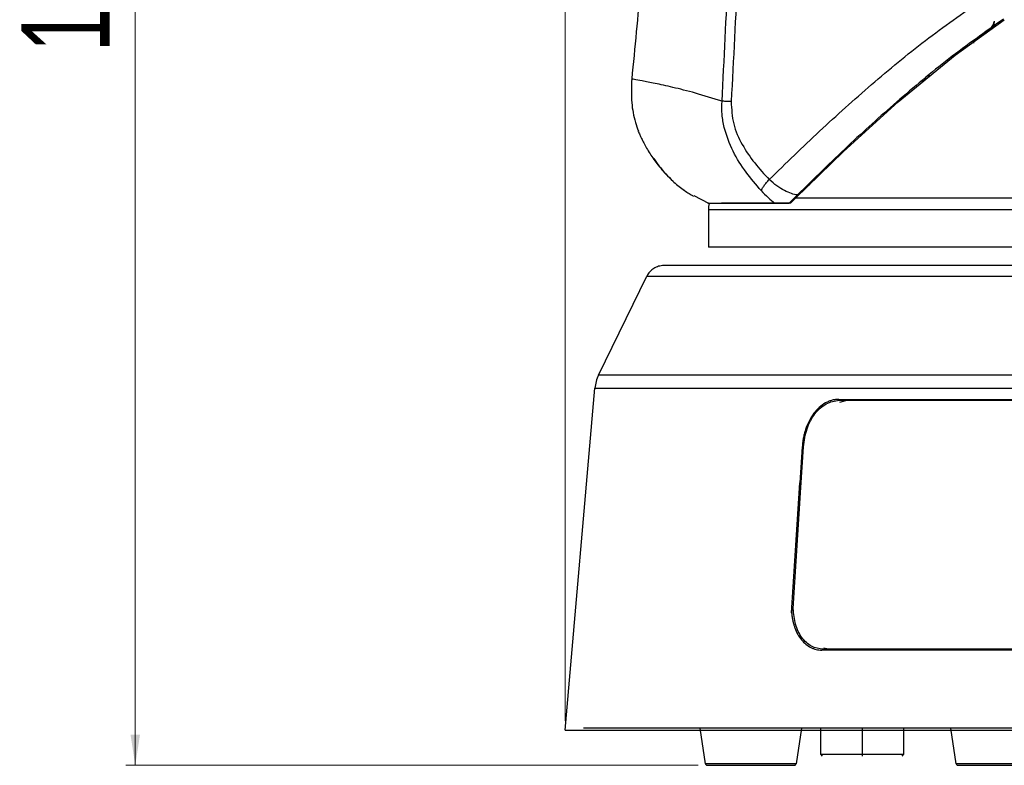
# Model space of a CAD drawing. Header units: millimetres. Extents: x 119 to 1138, y 29 to 774.
# Tile 11 of 53: x 362 to 468, y 318 to 398. Entities that reach past the tile are written whole.
import ezdxf

# ---------------------------------------------------------------- set-up
doc = ezdxf.new("R2010")
doc.units = ezdxf.units.MM
doc.styles.add('SLDTEXTSTYLE0', font='TXT', dxfattribs={"width": 0.7})
doc.dimstyles.new('SLDDIMSTYLE0', dxfattribs={"dimtxt": 9.245947, "dimasz": 3.302, "dimexe": 0, "dimexo": 0.0625, "dimgap": 2.311487, "dimtad": 1, "dimrnd": 1e-09, "dimzin": 4, "dimdsep": 46, "dimtxsty": 'SLDTEXTSTYLE0', "dimsah": 1, "dimcen": 0.09, "dimadec": 0, "dimazin": 1, "dimtfac": 1, "dimtofl": 0, "dimtmove": 0, "dimatfit": 3, "dimfxl": 1, "dimfrac": 2, "dimtolj": 1, "dimtzin": 12, "dimarcsym": 0})
doc.dimstyles.new('SLDDIMSTYLE1', dxfattribs={"dimtxt": 9.245947, "dimasz": 3.302, "dimexe": 0, "dimexo": 0.0625, "dimgap": 2.311487, "dimtad": 1, "dimrnd": 1e-09, "dimzin": 12, "dimdsep": 46, "dimtxsty": 'SLDTEXTSTYLE0', "dimsah": 1, "dimcen": 0.09, "dimadec": 0, "dimazin": 3, "dimtfac": 1, "dimtofl": 0, "dimtmove": 0, "dimatfit": 3, "dimfxl": 1, "dimfrac": 2, "dimtolj": 1, "dimtzin": 12, "dimarcsym": 0})

# ---------------------------------------------------------------- blocks, each defined once
blk = doc.blocks.new('_D')
at = {"color": 7, "linetype": 'Continuous', "lineweight": 0}
for p, q in [((421.08, 322.4), (421.08, 540.54)), ((595.08, 322.4), (595.08, 540.54)), ((421.08, 539.54), (595.08, 539.54))]:
    blk.add_line(p, q, dxfattribs=at)
at = {"color": 7, "linetype": 'Continuous', "lineweight": 18}
for points in [[(421.08, 539.54), (424.38, 539.03), (424.38, 540.05)], [(595.08, 539.54), (591.78, 540.05), (591.78, 539.03)]]:
    blk.add_solid(points, dxfattribs=at)
at = {"color": 7, "linetype": 'Continuous', "lineweight": 18, "insert": (491.57, 551.82), "char_height": 9.525, "attachment_point": 1, "style": 'SLDTEXTSTYLE0'}
blk.add_mtext('174.00', dxfattribs=at)
blk = doc.blocks.new('_D_1')
at = {"color": 7, "linetype": 'Continuous', "lineweight": 0}
for p, q in [((507.08, 514.71), (373.8, 514.71)), ((374.8, 317.6), (374.8, 514.71)), ((435.4, 317.6), (373.8, 317.6))]:
    blk.add_line(p, q, dxfattribs=at)
at = {"color": 7, "linetype": 'Continuous', "lineweight": 18}
for points in [[(374.8, 514.71), (374.29, 511.41), (375.31, 511.41)], [(374.8, 317.6), (375.31, 320.9), (374.29, 320.9)]]:
    blk.add_solid(points, dxfattribs=at)
at = {"color": 7, "linetype": 'Continuous', "lineweight": 18, "insert": (362.52, 394.38), "char_height": 9.525, "attachment_point": 1, "rotation": 90, "style": 'SLDTEXTSTYLE0'}
blk.add_mtext('197.11', dxfattribs=at)

msp = doc.modelspace()

# ---------------------------------------------------------------- linework, layer by layer
at = {"color": 7, "linetype": 'Continuous', "lineweight": 25}
for p, q in [((463.081, 394.05), (468.385, 397.879)), ((466.5, 396.536), (466.844, 396.851)), ((467.056, 396.971), (466.779, 396.778)), ((467.056, 396.971), (466.779, 396.778)), ((466.779, 396.778), (466.779, 396.778)), ((467.974, 397.603), (467.937, 397.578)), ((465.077, 395.526), (465.077, 395.345)), ((465.48, 395.793), (465.48, 395.793)), ((466.18, 396.287), (466.5, 396.536)), ((466.5, 396.536), (466.5, 396.536)), ((456.959, 389.024), (463.081, 394.05)), ((460.294, 391.788), (460.23, 391.741)), ((451.068, 383.683), (456.959, 389.024)), ((430.63, 382.926), (431.004, 382.383)), ((445.898, 378.661), (451.068, 383.683)), ((447.205, 379.938), (447.46, 380.179)), ((447.428, 380.147), (447.205, 379.938)), ((434.944, 378.95), (436.517, 378.124)), ((436.517, 377.45), (436.517, 373.404)), ((424.689, 359.617), (429.903, 370.281)), ((421.077, 321.402), (424.297, 358.209)), ((450.658, 356.713), (451.725, 357.002)), ((446.622, 351.902), (446.373, 348.002)), ((446.476, 347.502), (446.756, 351.902)), ((445.481, 334.002), (446.373, 348.002)), ((445.649, 334.502), (446.476, 347.502)), ((445.52, 334.002), (445.533, 334.502)), ((449.913, 330.002), (448.955, 330.223)), ((436.201, 317.772), (435.627, 321.602)), ((446.527, 321.602), (445.953, 317.772)), ((448.577, 321.602), (448.577, 318.802)), ((453.077, 321.602), (453.077, 318.802)), ((457.577, 318.802), (457.577, 321.602)), ((463.201, 317.772), (462.627, 321.602)), ((448.577, 318.802), (448.777, 318.602)), ((453.077, 318.802), (453.077, 318.602)), ((457.377, 318.602), (457.577, 318.802))]:
    msp.add_line(p, q, dxfattribs=at)
for points, knots in [([(442.785, 472.804), (441.43, 468.752), (438.657, 460.459), (435.38, 447.563), (432.965, 435.268), (431.328, 423.706), (430.329, 412.819), (429.278, 402.047), (428.589, 394.874), (428.265, 391.495)], [0, 0, 0, 0, 0.1546525, 0.316497, 0.4813476, 0.6080915, 0.739113, 0.8771091, 1, 1, 1, 1]), ([(447.786, 471.003), (447.216, 468.286), (446.083, 462.878), (444.578, 454.737), (443.279, 446.589), (442.188, 438.41), (441.102, 428.384), (440.285, 416.499), (439.696, 402.775), (439.213, 393.635), (438.972, 389.065)], [0, 0, 0, 0, 0.1009097, 0.2008458, 0.3008055, 0.4007815, 0.5007053, 0.6672933, 0.8336609, 1, 1, 1, 1]), ([(437.984, 389.096), (438.216, 393.63), (438.678, 402.7), (439.238, 416.333), (440.075, 428.836), (441.319, 440.18), (442.762, 450.347), (444.515, 460.469), (445.953, 467.163), (446.672, 470.511)], [0, 0, 0, 0, 0.1660816, 0.3321967, 0.4991435, 0.6243148, 0.7495586, 0.8747562, 1, 1, 1, 1]), ([(443.072, 380.671), (444.87, 382.421), (448.468, 385.923), (454.064, 390.929), (459.828, 395.714), (463.894, 398.563), (465.926, 399.986)], [0, 0, 0, 0, 0.2500286, 0.5001505, 0.7502012, 1, 1, 1, 1]), ([(468.3, 397.943), (466.321, 396.545), (462.365, 393.749), (456.832, 389.102), (451.401, 384.204), (447.911, 380.78), (446.109, 379.013)], [0, 0, 0, 0, 0.2500777, 0.4998941, 0.7418022, 1, 1, 1, 1]), ([(467.276, 397.69), (467.212, 397.498), (467.115, 397.21), (466.927, 396.947), (466.829, 396.832), (466.795, 396.796), (466.784, 396.784), (466.781, 396.78), (466.779, 396.778)], [0, 0, 0, 0, 0.4990349, 0.7494611, 0.8746565, 0.937232, 0.9685298, 1, 1, 1, 1]), ([(467.057, 396.972), (467.06, 396.977), (467.068, 396.988), (467.124, 397.082), (467.24, 397.309), (467.301, 397.565), (467.341, 397.734)], [0, 0, 0, 0, 0.1250819, 0.2557928, 0.5081312, 1, 1, 1, 1]), ([(465.484, 395.852), (465.455, 395.828), (465.397, 395.781), (465.357, 395.717), (465.337, 395.684)], [0, 0, 0, 0, 0.494054, 1, 1, 1, 1]), ([(466.5, 396.536), (466.33, 396.413), (465.989, 396.167), (465.65, 395.918), (465.48, 395.793)], [0, 0, 0, 0, 0.500005, 1, 1, 1, 1]), ([(428.265, 391.495), (428.234, 390.643), (428.177, 389.073), (428.514, 387.185), (428.871, 386.202), (428.984, 385.892)], [0, 0, 0, 0, 0.44888121, 0.82616438, 1, 1, 1, 1]), ([(459.558, 391.23), (459.56, 391.231), (459.564, 391.235), (459.605, 391.268), (459.695, 391.343), (459.843, 391.466), (459.958, 391.56), (460.016, 391.608)], [0, 0, 0, 0, 0.1254502, 0.2508699, 0.5002114, 0.7501182, 1, 1, 1, 1]), ([(460.435, 391.815), (460.425, 391.822), (460.393, 391.845), (460.325, 391.863), (460.24, 391.865), (460.157, 391.844), (460.11, 391.811), (460.087, 391.795)], [0, 0, 0, 0, 0.0953441, 0.321508, 0.547672, 0.773836, 1, 1, 1, 1]), ([(460.229, 391.74), (460.227, 391.749), (460.222, 391.763), (460.229, 391.761), (460.232, 391.76)], [0, 0, 0, 0, 0.61912, 1, 1, 1, 1]), ([(442.209, 379.472), (441.652, 380.12), (440.52, 381.438), (439.101, 383.694), (438.282, 385.831), (437.956, 387.673), (437.975, 388.619), (437.984, 389.096)], [0, 0, 0, 0, 0.2389618, 0.4855479, 0.7395633, 0.8686511, 1, 1, 1, 1]), ([(438.972, 389.065), (439.014, 388.251), (439.099, 386.621), (440.114, 384.395), (441.458, 382.417), (442.534, 381.253), (443.072, 380.671)], [0, 0, 0, 0, 0.2488013, 0.498996, 0.749342, 1, 1, 1, 1]), ([(428.96, 385.884), (428.966, 385.869), (428.978, 385.84), (429.082, 385.6), (429.249, 385.233), (429.562, 384.596), (430.104, 383.599), (430.683, 382.788), (430.973, 382.381)], [0, 0, 0, 0, 0.1226451, 0.2471229, 0.3723336, 0.4977493, 0.7480985, 1, 1, 1, 1]), ([(430.973, 382.381), (431.334, 381.938), (432.055, 381.053), (433.238, 379.989), (434.184, 379.311), (434.702, 378.996), (434.866, 378.9), (434.921, 378.869), (434.906, 378.877), (434.906, 378.877)], [0, 0, 0, 0, 0.2506012, 0.500657, 0.7498233, 0.8745826, 0.9369193, 0.999077, 1, 1, 1, 1]), ([(431.004, 382.383), (431.31, 381.998), (431.867, 381.296), (432.455, 380.747), (432.72, 380.5)], [0, 0, 0, 0, 0.549254, 1, 1, 1, 1]), ([(442.209, 379.472), (442.24, 379.548), (442.305, 379.702), (442.502, 380.001), (442.757, 380.33), (442.968, 380.558), (443.072, 380.671)], [0, 0, 0, 0, 0.2463895, 0.5, 0.7536105, 1, 1, 1, 1]), ([(446.109, 379.013), (445.898, 379.049), (445.479, 379.121), (444.728, 379.478), (443.891, 379.945), (443.343, 380.43), (443.072, 380.671)], [0, 0, 0, 0, 0.2552044, 0.5075784, 0.7564777, 1, 1, 1, 1]), ([(433.554, 379.794), (433.629, 379.732), (433.854, 379.546), (434.058, 379.411), (434.193, 379.317), (434.207, 379.308), (434.213, 379.303)], [0, 0, 0, 0, 0.1994548, 0.6022821, 0.8036982, 1, 1, 1, 1]), ([(447.077, 379.813), (447.097, 379.832), (447.133, 379.867), (447.183, 379.916), (447.205, 379.938)], [0, 0, 0, 0, 0.5507712, 1, 1, 1, 1]), ([(442.209, 379.472), (442.454, 379.214), (442.934, 378.709), (443.421, 378.316), (443.66, 378.124)], [0, 0, 0, 0, 0.5111128, 1, 1, 1, 1]), ([(446.109, 379.013), (446.022, 378.926), (445.847, 378.751), (445.539, 378.443), (445.347, 378.252), (445.22, 378.124)], [0, 0, 0, 0, 0.2498955, 0.5008421, 1, 1, 1, 1]), ([(445.898, 378.661), (445.8, 378.564), (445.606, 378.369), (445.443, 378.206), (445.361, 378.124)], [0, 0, 0, 0, 0.5007093, 1, 1, 1, 1]), ([(508.077, 378.661), (506.567, 378.661), (503.452, 378.661), (498.649, 378.661), (493.592, 378.661), (488.302, 378.661), (482.816, 378.661), (477.186, 378.661), (471.483, 378.661), (465.798, 378.661), (460.239, 378.661), (454.953, 378.661), (450.018, 378.661), (447.287, 378.661), (445.898, 378.661)], [0, 0, 0, 0, 0.0598886, 0.1235789, 0.1912838, 0.2632027, 0.3395109, 0.4203479, 0.5058036, 0.5959019, 0.6905847, 0.7896954, 0.8929644, 1, 1, 1, 1]), ([(436.517, 378.124), (436.517, 378.124), (436.362, 378.124), (436.904, 378.124), (438.057, 378.124), (439.739, 378.124), (441.494, 378.124), (442.948, 378.124), (443.66, 378.124)], [0, 0, 0, 0, 0.0001001, 0.2541464, 0.5067242, 0.6754126, 0.8411124, 1, 1, 1, 1]), ([(436.639, 378.121), (436.633, 378.11), (436.524, 377.91), (436.521, 377.673), (436.517, 377.45)], [0, 0, 0, 0, 0.0540468, 1, 1, 1, 1]), ([(445.361, 378.124), (444.481, 378.124), (442.704, 378.124), (440.578, 378.124), (438.927, 378.124), (438.237, 378.124), (437.931, 378.124)], [0, 0, 0, 0, 0.2585783, 0.5216586, 0.7884548, 1, 1, 1, 1]), ([(443.66, 378.124), (443.908, 378.124), (444.405, 378.124), (444.948, 378.124), (445.22, 378.124)], [0, 0, 0, 0, 0.4994821, 1, 1, 1, 1]), ([(431.7, 371.402), (431.523, 371.402), (431.34, 371.378), (430.979, 371.277), (430.803, 371.2), (430.479, 370.998), (430.332, 370.873), (430.083, 370.594), (429.981, 370.439), (429.903, 370.281)], [0, 0, 0, 0, 0.25, 0.25, 0.5, 0.5, 0.75, 0.75, 1, 1, 1, 1]), ([(584.454, 371.402), (584.454, 371.402), (584.257, 371.402), (583.3, 371.402), (582.54, 371.402), (580.259, 371.402), (578.736, 371.402), (575.728, 371.402), (574.604, 371.402), (572.094, 371.402), (570.706, 371.402), (567.651, 371.402), (565.983, 371.402), (562.358, 371.402), (560.4, 371.402), (556.196, 371.402), (553.949, 371.402), (549.182, 371.402), (546.662, 371.402), (541.376, 371.402), (538.611, 371.402), (532.88, 371.402), (529.915, 371.402), (523.841, 371.402), (520.732, 371.402), (514.442, 371.402), (511.259, 371.402), (504.895, 371.402), (501.712, 371.402), (495.422, 371.402), (492.313, 371.402), (486.239, 371.402), (483.274, 371.402), (477.543, 371.402), (474.778, 371.402), (469.492, 371.402), (466.972, 371.402), (462.205, 371.402), (459.958, 371.402), (455.754, 371.402), (453.796, 371.402), (450.171, 371.402), (448.503, 371.402), (445.448, 371.402), (444.06, 371.402), (441.55, 371.402), (440.426, 371.402), (437.418, 371.402), (435.895, 371.402), (433.614, 371.402), (432.854, 371.402), (431.897, 371.402), (431.7, 371.402), (431.7, 371.402)], [0, 0, 0, 0, 0.0625, 0.0625, 0.125, 0.125, 0.1875, 0.1875, 0.21875, 0.21875, 0.25, 0.25, 0.28125, 0.28125, 0.3125, 0.3125, 0.34375, 0.34375, 0.375, 0.375, 0.40625, 0.40625, 0.4375, 0.4375, 0.46875, 0.46875, 0.5, 0.5, 0.53125, 0.53125, 0.5625, 0.5625, 0.59375, 0.59375, 0.625, 0.625, 0.65625, 0.65625, 0.6875, 0.6875, 0.71875, 0.71875, 0.75, 0.75, 0.78125, 0.78125, 0.8125, 0.8125, 0.875, 0.875, 0.9375, 0.9375, 1, 1, 1, 1]), ([(429.903, 370.281), (429.903, 370.281), (430.105, 370.281), (431.085, 370.281), (431.863, 370.281), (434.197, 370.281), (435.756, 370.281), (438.835, 370.281), (439.985, 370.281), (442.555, 370.281), (443.974, 370.281), (447.101, 370.281), (448.809, 370.281), (452.52, 370.281), (454.523, 370.281), (458.827, 370.281), (461.126, 370.281), (466.005, 370.281), (468.584, 370.281), (473.994, 370.281), (476.825, 370.281), (482.69, 370.281), (485.726, 370.281), (491.943, 370.281), (495.124, 370.281), (501.563, 370.281), (504.82, 370.281), (511.334, 370.281), (514.591, 370.281), (521.03, 370.281), (524.211, 370.281), (530.428, 370.281), (533.464, 370.281), (539.33, 370.281), (542.16, 370.281), (547.57, 370.281), (550.149, 370.281), (555.028, 370.281), (557.328, 370.281), (561.631, 370.281), (563.635, 370.281), (567.346, 370.281), (569.053, 370.281), (572.18, 370.281), (573.6, 370.281), (576.169, 370.281), (577.319, 370.281), (580.399, 370.281), (581.957, 370.281), (584.291, 370.281), (585.069, 370.281), (586.049, 370.281), (586.251, 370.281), (586.251, 370.281)], [0, 0, 0, 0, 0.0625, 0.0625, 0.125, 0.125, 0.1875, 0.1875, 0.21875, 0.21875, 0.25, 0.25, 0.28125, 0.28125, 0.3125, 0.3125, 0.34375, 0.34375, 0.375, 0.375, 0.40625, 0.40625, 0.4375, 0.4375, 0.46875, 0.46875, 0.5, 0.5, 0.53125, 0.53125, 0.5625, 0.5625, 0.59375, 0.59375, 0.625, 0.625, 0.65625, 0.65625, 0.6875, 0.6875, 0.71875, 0.71875, 0.75, 0.75, 0.78125, 0.78125, 0.8125, 0.8125, 0.875, 0.875, 0.9375, 0.9375, 1, 1, 1, 1]), ([(508.077, 359.617), (503.163, 359.617), (498.066, 359.617), (490.322, 359.617), (487.725, 359.617), (482.539, 359.617), (479.948, 359.617), (474.816, 359.617), (472.274, 359.617), (467.281, 359.617), (464.83, 359.617), (460.062, 359.617), (457.746, 359.617), (453.289, 359.617), (451.148, 359.617), (447.077, 359.617), (445.148, 359.617), (441.529, 359.617), (439.84, 359.617), (436.723, 359.617), (435.295, 359.617), (432.714, 359.617), (431.559, 359.617), (429.528, 359.617), (428.65, 359.617), (427.165, 359.617), (426.558, 359.617), (425.125, 359.617), (424.689, 359.617), (424.689, 359.617)], [0, 0, 0, 0, 0.125, 0.125, 0.1875, 0.1875, 0.25, 0.25, 0.3125, 0.3125, 0.375, 0.375, 0.4375, 0.4375, 0.5, 0.5, 0.5625, 0.5625, 0.625, 0.625, 0.6875, 0.6875, 0.75, 0.75, 0.8125, 0.8125, 0.875, 0.875, 1, 1, 1, 1]), ([(424.297, 358.209), (424.297, 358.209), (424.736, 358.209), (426.176, 358.209), (426.785, 358.209), (428.277, 358.209), (429.159, 358.209), (431.2, 358.209), (432.36, 358.209), (434.954, 358.209), (436.388, 358.209), (439.519, 358.209), (441.216, 358.209), (444.852, 358.209), (446.791, 358.209), (450.881, 358.209), (453.032, 358.209), (457.51, 358.209), (459.837, 358.209), (464.627, 358.209), (467.089, 358.209), (472.106, 358.209), (474.66, 358.209), (479.816, 358.209), (482.419, 358.209), (487.63, 358.209), (490.239, 358.209), (498.019, 358.209), (503.14, 358.209), (508.077, 358.209)], [0, 0, 0, 0, 0.125, 0.125, 0.1875, 0.1875, 0.25, 0.25, 0.3125, 0.3125, 0.375, 0.375, 0.4375, 0.4375, 0.5, 0.5, 0.5625, 0.5625, 0.625, 0.625, 0.6875, 0.6875, 0.75, 0.75, 0.8125, 0.8125, 0.875, 0.875, 1, 1, 1, 1]), ([(450.553, 357.002), (450.498, 357.001), (450.385, 356.999), (450.215, 356.983), (450.04, 356.955), (449.86, 356.915), (449.678, 356.862), (449.492, 356.794), (449.305, 356.712), (448.945, 356.524), (448.446, 356.162), (447.862, 355.521), (447.374, 354.749), (447.057, 354.014), (446.863, 353.388), (446.754, 352.927), (446.667, 352.427), (446.639, 352.094), (446.622, 351.902)], [0, 0, 0, 0, 0.0283764, 0.0576013, 0.0876745, 0.1185962, 0.1503664, 0.182985, 0.2164521, 0.2507677, 0.3786312, 0.5002672, 0.6259567, 0.7498788, 0.8104948, 0.8751133, 0.9279889, 1, 1, 1, 1]), ([(446.756, 351.902), (446.849, 352.558), (447.036, 353.868), (447.94, 355.52), (449.173, 356.676), (450.132, 356.827), (450.611, 356.902)], [0, 0, 0, 0, 0.2505597, 0.5002313, 0.7500105, 1, 1, 1, 1]), ([(450.553, 357.002), (450.767, 357.002), (451.196, 357.002), (451.846, 357.002), (452.503, 357.002), (453.165, 357.002), (453.833, 357.002), (454.508, 357.002), (455.188, 357.002), (455.874, 357.002), (457.374, 357.002), (459.733, 357.002), (463.025, 357.002), (466.417, 357.002), (469.903, 357.002), (473.473, 357.002), (478.336, 357.002), (484.589, 357.002), (492.301, 357.002), (500.154, 357.002), (508.077, 357.002), (516, 357.002), (523.853, 357.002), (531.565, 357.002), (537.818, 357.002), (542.681, 357.002), (546.251, 357.002), (549.737, 357.002), (553.129, 357.002), (556.421, 357.002), (558.969, 357.002), (560.831, 357.002), (562.054, 357.002), (563.257, 357.002), (564.442, 357.002), (565.215, 357.002), (565.601, 357.002)], [0, 0, 0, 0, 0.0069495, 0.0138964, 0.0208413, 0.0277851, 0.0347285, 0.0416723, 0.0486172, 0.0555641, 0.0625136, 0.0937676, 0.1250217, 0.1562757, 0.1875297, 0.2187838, 0.2500378, 0.3125284, 0.3750191, 0.4375097, 0.5000003, 0.5624909, 0.6249816, 0.6874722, 0.7499628, 0.7812169, 0.8124709, 0.8437249, 0.874979, 0.906233, 0.937487, 0.9499941, 0.9624945, 0.9749926, 0.9874929, 1, 1, 1, 1]), ([(445.481, 334.002), (445.488, 333.93), (445.501, 333.789), (445.53, 333.583), (445.562, 333.388), (445.599, 333.202), (445.639, 333.026), (445.681, 332.86), (445.727, 332.703), (445.774, 332.555), (445.896, 332.204), (446.126, 331.698), (446.529, 331.099), (446.997, 330.622), (447.446, 330.327), (447.825, 330.16), (448.122, 330.069), (448.428, 330.013), (448.637, 330.006), (448.741, 330.002)], [0, 0, 0, 0, 0.0321699, 0.0632384, 0.0932057, 0.1220717, 0.1498366, 0.1765004, 0.2020631, 0.2265248, 0.2498856, 0.3803011, 0.4998549, 0.6272591, 0.7498133, 0.8122892, 0.8748055, 0.9373724, 1, 1, 1, 1]), ([(448.877, 330.102), (448.443, 330.166), (447.575, 330.294), (446.534, 331.29), (445.815, 332.727), (445.705, 333.91), (445.65, 334.502)], [0, 0, 0, 0, 0.2502376, 0.5000843, 0.7499991, 1, 1, 1, 1]), ([(567.413, 330.002), (567.192, 330.002), (566.751, 330.002), (566.081, 330.002), (565.406, 330.002), (564.724, 330.002), (564.036, 330.002), (563.341, 330.002), (562.64, 330.002), (561.933, 330.002), (560.389, 330.002), (557.958, 330.002), (554.565, 330.002), (551.068, 330.002), (547.473, 330.002), (543.791, 330.002), (538.774, 330.002), (532.322, 330.002), (524.362, 330.002), (516.256, 330.002), (508.077, 330.002), (499.898, 330.002), (491.792, 330.002), (483.832, 330.002), (477.38, 330.002), (472.363, 330.002), (468.681, 330.002), (465.086, 330.002), (461.589, 330.002), (458.196, 330.002), (455.571, 330.002), (453.653, 330.002), (452.393, 330.002), (451.155, 330.002), (449.935, 330.002), (449.139, 330.002), (448.741, 330.002)], [0, 0, 0, 0, 0.0069496, 0.0138964, 0.0208414, 0.0277852, 0.0347286, 0.0416723, 0.0486173, 0.0555641, 0.0625137, 0.0937678, 0.1250218, 0.1562759, 0.18753, 0.2187841, 0.2500381, 0.3125287, 0.3750192, 0.4375098, 0.5000003, 0.5624909, 0.6249814, 0.687472, 0.7499625, 0.7812166, 0.8124707, 0.8437247, 0.8749788, 0.9062329, 0.9374869, 0.9499941, 0.9624944, 0.9749925, 0.9874929, 1, 1, 1, 1]), ([(421.077, 321.402), (421.078, 321.402), (421.08, 321.402), (421.096, 321.402), (421.122, 321.402), (421.158, 321.402), (421.205, 321.402), (421.262, 321.402), (421.329, 321.402), (421.406, 321.402), (421.597, 321.402), (421.984, 321.402), (422.715, 321.402), (423.65, 321.402), (424.79, 321.402), (426.13, 321.402), (428.179, 321.402), (431.227, 321.402), (435.623, 321.402), (440.717, 321.402), (446.46, 321.402), (452.796, 321.402), (459.665, 321.402), (467, 321.402), (474.73, 321.402), (482.782, 321.402), (491.077, 321.402), (499.536, 321.402), (508.077, 321.402), (516.618, 321.402), (525.077, 321.402), (533.372, 321.402), (541.424, 321.402), (549.154, 321.402), (556.489, 321.402), (563.358, 321.402), (569.694, 321.402), (575.437, 321.402), (580.531, 321.402), (584.927, 321.402), (587.975, 321.402), (590.024, 321.402), (591.364, 321.402), (592.504, 321.402), (593.44, 321.402), (594.17, 321.402), (594.588, 321.402), (594.814, 321.402), (594.932, 321.402), (595.015, 321.402), (595.067, 321.402), (595.074, 321.402), (595.077, 321.402)], [0, 0, 0, 0, 0.0034752, 0.0069491, 0.0104218, 0.013894, 0.0173659, 0.0208381, 0.0243108, 0.0277846, 0.0312599, 0.0468883, 0.0625168, 0.0781452, 0.0937737, 0.1094021, 0.1250306, 0.156278, 0.1875255, 0.218773, 0.2500204, 0.2812679, 0.3125154, 0.3437628, 0.3750103, 0.4062578, 0.4375052, 0.4687527, 0.5000002, 0.5312476, 0.5624951, 0.5937426, 0.62499, 0.6562375, 0.687485, 0.7187324, 0.7499799, 0.7812274, 0.8124749, 0.8437223, 0.8749698, 0.8905982, 0.9062267, 0.9218551, 0.9374836, 0.953112, 0.9687405, 0.9749948, 0.9812455, 0.987495, 0.9937457, 1, 1, 1, 1]), ([(507.838, 321.602), (505.137, 321.602), (499.654, 321.602), (491.47, 321.602), (483.366, 321.602), (475.5, 321.602), (467.948, 321.602), (460.783, 321.602), (454.073, 321.602), (447.883, 321.602), (442.273, 321.602), (437.296, 321.602), (433.001, 321.602), (429.431, 321.602), (426.613, 321.602), (424.595, 321.602), (423.323, 321.602), (423.165, 321.602), (423.087, 321.602)], [0, 0, 0, 0, 0.0608172, 0.1234294, 0.1860416, 0.2486537, 0.3112659, 0.3738781, 0.4364903, 0.4991025, 0.5617147, 0.6243269, 0.6869391, 0.7495512, 0.8121634, 0.8747756, 0.9373878, 1, 1, 1, 1]), ([(448.577, 318.802), (448.577, 318.802), (449.051, 318.802), (450.739, 318.802), (451.884, 318.802), (453.077, 318.802)], [0, 0, 0, 0, 0.5, 0.5, 1, 1, 1, 1]), ([(453.077, 318.802), (454.27, 318.802), (455.415, 318.802), (457.103, 318.802), (457.577, 318.802), (457.577, 318.802)], [0, 0, 0, 0, 0.5, 0.5, 1, 1, 1, 1]), ([(445.953, 317.772), (445.914, 317.772), (445.827, 317.772), (445.167, 317.772), (444.288, 317.772), (443.373, 317.772), (442.278, 317.772), (441.077, 317.772), (439.876, 317.772), (438.781, 317.772), (437.866, 317.772), (436.987, 317.772), (436.327, 317.772), (436.24, 317.772), (436.201, 317.772)], [0, 0, 0, 0, 0.0903184, 0.2045632, 0.2714199, 0.3439362, 0.4207855, 0.5, 0.5792145, 0.6560638, 0.7285801, 0.7954368, 0.9096816, 1, 1, 1, 1]), ([(436.201, 317.772), (436.207, 317.75), (436.219, 317.704), (436.266, 317.647), (436.329, 317.609), (436.376, 317.604), (436.399, 317.602)], [0, 0, 0, 0, 0.2419329, 0.5, 0.7580671, 1, 1, 1, 1]), ([(436.399, 317.602), (436.436, 317.602), (436.519, 317.602), (437.153, 317.602), (437.997, 317.602), (438.874, 317.602), (439.925, 317.602), (441.077, 317.602), (442.229, 317.602), (443.28, 317.602), (444.157, 317.602), (445.002, 317.602), (445.635, 317.602), (445.718, 317.602), (445.755, 317.602)], [0, 0, 0, 0, 0.0903184, 0.2045632, 0.2714199, 0.3439362, 0.4207855, 0.5, 0.5792145, 0.6560638, 0.7285801, 0.7954368, 0.9096816, 1, 1, 1, 1]), ([(445.755, 317.602), (445.778, 317.604), (445.825, 317.609), (445.888, 317.647), (445.935, 317.704), (445.947, 317.75), (445.953, 317.772)], [0, 0, 0, 0, 0.2419329, 0.5, 0.7580671, 1, 1, 1, 1]), ([(472.953, 317.772), (472.914, 317.772), (472.827, 317.772), (472.167, 317.772), (471.288, 317.772), (470.373, 317.772), (469.278, 317.772), (468.077, 317.772), (466.876, 317.772), (465.781, 317.772), (464.866, 317.772), (463.987, 317.772), (463.327, 317.772), (463.24, 317.772), (463.201, 317.772)], [0, 0, 0, 0, 0.0903184, 0.2045632, 0.2714199, 0.3439362, 0.4207855, 0.5, 0.5792145, 0.6560638, 0.7285801, 0.7954368, 0.9096816, 1, 1, 1, 1]), ([(463.201, 317.772), (463.207, 317.75), (463.219, 317.704), (463.266, 317.647), (463.329, 317.609), (463.376, 317.604), (463.399, 317.602)], [0, 0, 0, 0, 0.2419329, 0.5, 0.7580671, 1, 1, 1, 1]), ([(463.399, 317.602), (463.436, 317.602), (463.519, 317.602), (464.153, 317.602), (464.997, 317.602), (465.874, 317.602), (466.925, 317.602), (468.077, 317.602), (469.229, 317.602), (470.28, 317.602), (471.157, 317.602), (472.002, 317.602), (472.635, 317.602), (472.718, 317.602), (472.755, 317.602)], [0, 0, 0, 0, 0.09031842, 0.20456319, 0.27141989, 0.34393615, 0.4207855, 0.5, 0.5792145, 0.65606385, 0.72858011, 0.79543681, 0.90968158, 1, 1, 1, 1])]:
    msp.add_open_spline(points, degree=3, knots=knots, dxfattribs=at)
at = {"color": 8, "linetype": 'Continuous', "lineweight": 25}
for points, knots in [([(437.984, 389.096), (437.001, 389.405), (435.028, 390.026), (432.628, 390.615), (430.703, 391.038), (429.292, 391.311), (428.499, 391.455), (428.171, 391.512), (428.265, 391.495), (428.265, 391.495)], [0, 0, 0, 0, 0.1658249, 0.333075, 0.4994368, 0.6654029, 0.8328583, 0.9996006, 1, 1, 1, 1]), ([(436.517, 377.45), (436.565, 377.45), (436.66, 377.45), (437.427, 377.45), (438.635, 377.45), (440.303, 377.45), (442.388, 377.45), (444.854, 377.45), (447.656, 377.45), (450.749, 377.45), (454.611, 377.45), (459.337, 377.45), (464.974, 377.45), (470.758, 377.45), (476.569, 377.45), (482.311, 377.45), (487.909, 377.45), (493.307, 377.45), (498.466, 377.45), (503.363, 377.45), (506.539, 377.45), (508.077, 377.45)], [0, 0, 0, 0, 0.0530215, 0.1058599, 0.1583357, 0.210277, 0.2615222, 0.3119231, 0.3613469, 0.4096774, 0.4568162, 0.5251002, 0.5903283, 0.6523824, 0.7112153, 0.7668396, 0.8193154, 0.8687392, 0.9152331, 0.9589368, 1, 1, 1, 1])]:
    msp.add_open_spline(points, degree=3, knots=knots, dxfattribs=at)
at = {"color": 7, "linetype": 'Continuous', "lineweight": 25}
for points in [[(438.972, 389.065), (438.781, 389.072), (438.398, 389.088), (438.122, 389.093), (437.984, 389.096)], [(508.077, 373.404), (505.735, 373.404), (501.052, 373.404), (494.094, 373.404), (487.271, 373.404), (480.648, 373.404), (474.29, 373.404), (468.257, 373.404), (462.607, 373.404), (457.395, 373.404), (452.671, 373.404), (448.481, 373.404), (444.865, 373.404), (441.859, 373.404), (439.486, 373.404), (437.787, 373.404), (436.716, 373.404), (436.583, 373.404), (436.517, 373.404)], [(424.689, 359.617), (424.475, 359.18), (424.34, 358.694), (424.297, 358.209)], [(450.611, 356.902), (452.581, 356.902), (456.52, 356.902), (463.026, 356.902), (469.897, 356.902), (477.118, 356.902), (484.612, 356.902), (492.317, 356.902), (500.162, 356.902), (508.077, 356.902), (515.992, 356.902), (523.837, 356.902), (531.542, 356.902), (539.036, 356.902), (546.257, 356.902), (553.128, 356.902), (559.634, 356.902), (563.573, 356.902), (565.543, 356.902)], [(567.277, 330.102), (565.251, 330.102), (561.197, 330.102), (554.499, 330.102), (547.423, 330.102), (539.984, 330.102), (532.261, 330.102), (524.321, 330.102), (516.236, 330.102), (508.077, 330.102), (499.918, 330.102), (491.833, 330.102), (483.893, 330.102), (476.17, 330.102), (468.731, 330.102), (461.655, 330.102), (454.957, 330.102), (450.903, 330.102), (448.877, 330.102)]]:
    msp.add_open_spline(points, degree=3, dxfattribs=at)

# ---------------------------------------------------------------- dimensions: what is measured, and where the dimension line sits
at = {"color": 7, "linetype": 'Continuous', "lineweight": 18}
dim = msp.add_linear_dim(base=(595.077, 539.538), p1=(421.077, 321.402), p2=(595.077, 321.402), dimstyle='SLDDIMSTYLE0', dxfattribs=at)
dim.commit()
dim.dimension.update_dxf_attribs({"geometry": '_D', "text_midpoint": (510.978, 539.538), "dimtype": 160})
dim = msp.add_linear_dim(base=(374.802, 514.713), p1=(436.399, 317.602), p2=(508.077, 514.713), angle=90, dimstyle='SLDDIMSTYLE1', dxfattribs=at)
dim.commit()
dim.dimension.update_dxf_attribs({"geometry": '_D_1', "text_midpoint": (374.802, 413.778), "dimtype": 160})

doc.saveas('drawing.dxf')
